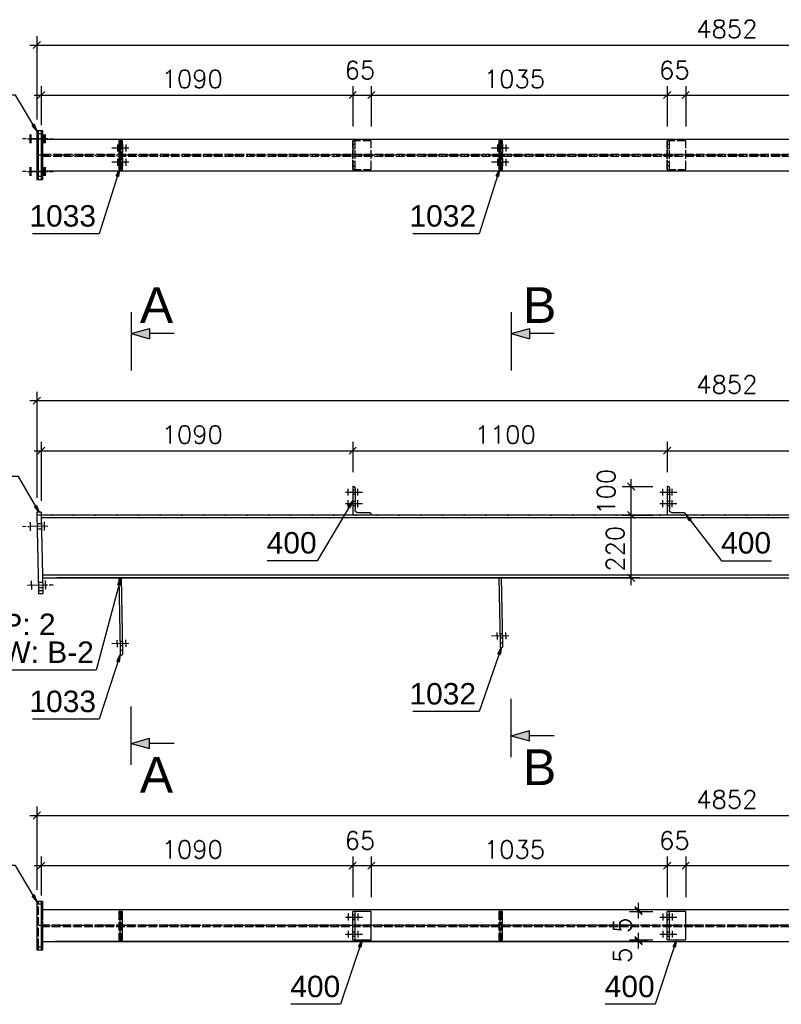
# Model space of a CAD drawing. Header units: millimetres. Extents: x 1814 to 94182, y 11562 to 49454.
# Tile 249 of 256: x 17635 to 17901, y 20858 to 21203. Entities that reach past the tile are written whole.
import ezdxf

# ---------------------------------------------------------------- set-up
doc = ezdxf.new("R2010")
doc.units = ezdxf.units.MM
doc.linetypes.add('ACAD_ISO02W100', pattern=[15, 12, -3])
doc.linetypes.add('ACAD_ISO04W100', pattern=[30, 24, -3, 0, -3])
doc.layers.add('AS_DIM_ON', color=7, linetype='Continuous')
doc.styles.add('ARIAL', font='arial.ttf')
doc.styles.add('CutSymbolDown', font='arial.ttf', dxfattribs={"height": 5})
doc.styles.add('CutSymbolUp', font='arial.ttf', dxfattribs={"height": 5})
doc.styles.add('ROMANS', font='romans')

# ---------------------------------------------------------------- blocks, each defined once
blk = doc.blocks.new('sectionup')
blk.add_hatch(color=256).paths.add_polyline_path([(-2.55, 0.73), (-2.55, -0.73), (0, 0)])
at = {"color": 7, "linetype": 'Continuous'}
for p, q in [((0, 3), (0, -5.15)), ((-6, 0), (-2.55, 0))]:
    blk.add_line(p, q, dxfattribs=at)
for p, q in [((0, 0), (-2.55, 0.73)), ((-2.55, 0.73), (-2.55, -0.73)), ((0, 0), (-2.55, -0.73))]:
    blk.add_line(p, q)
blk = doc.blocks.new('sectiondown')
blk.add_hatch(color=256).paths.add_polyline_path([(0, 0), (-2.55, 0.73), (-2.55, -0.73)])
at = {"color": 7, "linetype": 'Continuous'}
for p, q in [((0, -3), (0, 5.15)), ((-6, 0), (-2.55, 0))]:
    blk.add_line(p, q, dxfattribs=at)
for p, q in [((0, 0), (-2.55, 0.73)), ((-2.55, -0.73), (-2.55, 0.73)), ((0, 0), (-2.55, -0.73))]:
    blk.add_line(p, q)

msp = doc.modelspace()

# ---------------------------------------------------------------- linework, layer by layer
at = {"color": 0, "linetype": 'ByBlock', "lineweight": -2}
for p, q in [((17640.052, 21165.975, 13459.301), (17639.338, 21165.547, 13459.301)), ((17640.98, 21163.617, 13459.301), (17639.338, 21165.547, 13459.301)), ((17640.052, 21165.975, 13459.301), (17640.98, 21163.617, 13459.301)), ((17668.736, 21147.895, 13480.777), (17669.884, 21150.155, 13480.777)), ((17668.736, 21147.895, 13480.777), (17669.531, 21147.645, 13480.777)), ((17669.884, 21150.155, 13480.777), (17669.531, 21147.645, 13480.777)), ((17801.736, 21147.895, 13479.447), (17802.884, 21150.155, 13479.447)), ((17801.736, 21147.895, 13479.447), (17802.531, 21147.645, 13479.447)), ((17802.884, 21150.155, 13479.447), (17802.531, 21147.645, 13479.447)), ((17749.868, 21032.275, -32427.723), (17751.506, 21034.209, -32427.723)), ((17751.506, 21034.209, -32427.723), (17750.584, 21031.848, -32427.723)), ((17640.826, 21032.582, -32424.223), (17640.104, 21032.165, -32424.223)), ((17641.714, 21030.208, -32424.223), (17640.104, 21032.165, -32424.223)), ((17640.826, 21032.582, -32424.223), (17641.714, 21030.208, -32424.223)), ((17749.868, 21032.275, -32427.723), (17750.584, 21031.848, -32427.723)), ((17869.233, 21027.129, -32427.723), (17868.028, 21029.359, -32427.723)), ((17868.028, 21029.359, -32427.723), (17869.891, 21027.64, -32427.723)), ((17869.233, 21027.129, -32427.723), (17869.891, 21027.64, -32427.723)), ((17669.329, 21004.902, -32427.223), (17670.378, 21007.209, -32427.223)), ((17670.378, 21007.209, -32427.223), (17670.134, 21004.686, -32427.223)), ((17669.329, 21004.902, -32427.223), (17670.134, 21004.686, -32427.223)), ((17802.335, 20980.682, -32427.723), (17803.542, 20982.91, -32427.723)), ((17803.542, 20982.91, -32427.723), (17803.123, 20980.41, -32427.723)), ((17668.995, 20978.053, -32427.723), (17670.168, 20980.3, -32427.723)), ((17670.168, 20980.3, -32427.723), (17669.787, 20977.794, -32427.723)), ((17802.335, 20980.682, -32427.723), (17803.123, 20980.41, -32427.723)), ((17668.995, 20978.053, -32427.723), (17669.787, 20977.794, -32427.723)), ((17640.052, 20896.322, -13459.271), (17639.338, 20895.894, -13459.271)), ((17640.98, 20893.964, -13459.271), (17639.338, 20895.894, -13459.271)), ((17640.052, 20896.322, -13459.271), (17640.98, 20893.964, -13459.271)), ((17753.572, 20878.261, -13445.236), (17754.756, 20880.502, -13445.236)), ((17754.756, 20880.502, -13445.236), (17754.363, 20877.998, -13445.236)), ((17863.594, 20878.261, -13445.236), (17864.778, 20880.502, -13445.236)), ((17864.778, 20880.502, -13445.236), (17864.385, 20877.998, -13445.236)), ((17753.572, 20878.261, -13445.236), (17754.363, 20877.998, -13445.236)), ((17863.594, 20878.261, -13445.236), (17864.385, 20877.998, -13445.236))]:
    msp.add_line(p, q, dxfattribs=at)
at = {"color": 10, "linetype": 'ACAD_ISO04W100', "ltscale": 0.25}
for p, q in [((17638.611, 21159.405), (17638.611, 21162.405)), ((17639.022, 21159.405), (17639.022, 21162.405)), ((17641.063, 21159.105), (17641.063, 21162.705)), ((17641.474, 21159.105), (17641.474, 21162.705)), ((17642.563, 21159.105), (17642.563, 21162.705)), ((17642.974, 21159.105), (17642.974, 21162.705)), ((17643.515, 21159.405), (17643.515, 21162.405)), ((17643.926, 21159.405), (17643.926, 21162.405)), ((17644.815, 21160.905), (17635.912, 21160.905)), ((17637.722, 21160.905), (17646.626, 21160.905)), ((17638.581, 21160.905), (17638.641, 21160.905)), ((17638.992, 21160.905), (17639.052, 21160.905)), ((17641.027, 21160.905), (17641.099, 21160.905)), ((17642.563, 21160.905), (17641.063, 21160.905)), ((17641.51, 21160.905), (17641.438, 21160.905)), ((17641.474, 21160.905), (17642.974, 21160.905)), ((17642.527, 21160.905), (17642.599, 21160.905)), ((17643.01, 21160.905), (17642.938, 21160.905)), ((17643.485, 21160.905), (17643.545, 21160.905)), ((17643.896, 21160.905), (17643.956, 21160.905)), ((17669.136, 21158.855), (17669.136, 21156.455)), ((17670.089, 21159.055), (17670.089, 21156.255)), ((17670.889, 21159.055), (17670.889, 21156.255)), ((17672.141, 21158.855), (17672.141, 21156.455)), ((17751.506, 21160.155), (17751.506, 21150.155)), ((17802.11, 21158.855), (17802.11, 21156.455)), ((17803.062, 21159.055), (17803.062, 21156.255)), ((17803.862, 21159.055), (17803.862, 21156.255)), ((17805.114, 21158.855), (17805.114, 21156.455)), ((17861.528, 21160.155), (17861.528, 21150.155)), ((18124.08, 21155.155), (17641.784, 21155.155)), ((17673.141, 21157.655), (17666.737, 21157.655)), ((17669.16, 21157.655), (17669.112, 21157.655)), ((17670.117, 21157.655), (17670.061, 21157.655)), ((17670.889, 21157.655), (17670.089, 21157.655)), ((17670.917, 21157.655), (17670.861, 21157.655)), ((17672.165, 21157.655), (17672.117, 21157.655)), ((17806.114, 21157.655), (17799.71, 21157.655)), ((17802.134, 21157.655), (17802.086, 21157.655)), ((17803.09, 21157.655), (17803.034, 21157.655)), ((17803.862, 21157.655), (17803.062, 21157.655)), ((17803.89, 21157.655), (17803.834, 21157.655)), ((17805.138, 21157.655), (17805.09, 21157.655)), ((17638.611, 21147.905), (17638.611, 21150.905)), ((17639.022, 21147.905), (17639.022, 21150.905)), ((17641.063, 21147.605), (17641.063, 21151.205)), ((17641.474, 21147.605), (17641.474, 21151.205)), ((17642.563, 21147.605), (17642.563, 21151.205)), ((17642.974, 21147.605), (17642.974, 21151.205)), ((17643.515, 21147.905), (17643.515, 21150.905)), ((17643.926, 21147.905), (17643.926, 21150.905)), ((17673.141, 21152.655), (17666.737, 21152.655)), ((17669.16, 21152.655), (17669.112, 21152.655)), ((17669.136, 21153.855), (17669.136, 21151.455)), ((17670.117, 21152.655), (17670.061, 21152.655)), ((17670.089, 21154.055), (17670.089, 21151.255)), ((17670.889, 21152.655), (17670.089, 21152.655)), ((17670.917, 21152.655), (17670.861, 21152.655)), ((17670.889, 21154.055), (17670.889, 21151.255)), ((17672.165, 21152.655), (17672.117, 21152.655)), ((17672.141, 21153.855), (17672.141, 21151.455)), ((17806.114, 21152.655), (17799.71, 21152.655)), ((17802.134, 21152.655), (17802.086, 21152.655)), ((17802.11, 21153.855), (17802.11, 21151.455)), ((17803.09, 21152.655), (17803.034, 21152.655)), ((17803.062, 21154.055), (17803.062, 21151.255)), ((17803.862, 21152.655), (17803.062, 21152.655)), ((17803.89, 21152.655), (17803.834, 21152.655)), ((17803.862, 21154.055), (17803.862, 21151.255)), ((17805.138, 21152.655), (17805.09, 21152.655)), ((17805.114, 21153.855), (17805.114, 21151.455)), ((17644.815, 21149.405), (17635.912, 21149.405)), ((17637.722, 21149.405), (17646.626, 21149.405)), ((17638.581, 21149.405), (17638.641, 21149.405)), ((17638.992, 21149.405), (17639.052, 21149.405)), ((17641.027, 21149.405), (17641.099, 21149.405)), ((17642.563, 21149.405), (17641.063, 21149.405)), ((17641.51, 21149.405), (17641.438, 21149.405)), ((17641.474, 21149.405), (17642.974, 21149.405)), ((17642.527, 21149.405), (17642.599, 21149.405)), ((17643.01, 21149.405), (17642.938, 21149.405)), ((17643.485, 21149.405), (17643.545, 21149.405)), ((17643.896, 21149.405), (17643.956, 21149.405)), ((17748.953, 21037.209), (17755.358, 21037.209)), ((17748.953, 21037.209), (17755.358, 21037.209)), ((17749.953, 21036.009), (17749.953, 21038.409)), ((17749.953, 21036.009), (17749.953, 21038.409)), ((17749.953, 21037.209), (17749.953, 21037.209)), ((17749.953, 21037.209), (17749.953, 21037.209)), ((17753.258, 21036.009), (17753.258, 21038.409)), ((17753.258, 21036.009), (17753.258, 21038.409)), ((17753.258, 21037.209), (17753.258, 21037.209)), ((17753.258, 21037.209), (17753.258, 21037.209)), ((17858.975, 21037.209), (17865.38, 21037.209)), ((17858.975, 21037.209), (17865.38, 21037.209)), ((17859.975, 21036.009), (17859.975, 21038.409)), ((17859.975, 21036.009), (17859.975, 21038.409)), ((17859.975, 21037.209), (17859.975, 21037.209)), ((17859.975, 21037.209), (17859.975, 21037.209)), ((17863.28, 21036.009), (17863.28, 21038.409)), ((17863.28, 21036.009), (17863.28, 21038.409)), ((17863.28, 21037.209), (17863.28, 21037.209)), ((17863.28, 21037.209), (17863.28, 21037.209)), ((17749.953, 21032.009), (17749.953, 21034.409)), ((17749.953, 21032.009), (17749.953, 21034.409)), ((17753.258, 21032.009), (17753.258, 21034.409)), ((17753.258, 21032.009), (17753.258, 21034.409)), ((17859.975, 21032.009), (17859.975, 21034.409)), ((17859.975, 21032.009), (17859.975, 21034.409)), ((17863.28, 21032.009), (17863.28, 21034.409)), ((17863.28, 21032.009), (17863.28, 21034.409)), ((17748.953, 21033.209), (17755.358, 21033.209)), ((17748.953, 21033.209), (17755.358, 21033.209)), ((17749.953, 21033.209), (17749.953, 21033.209)), ((17749.953, 21033.209), (17749.953, 21033.209)), ((17753.258, 21033.209), (17753.258, 21033.209)), ((17753.258, 21033.209), (17753.258, 21033.209)), ((17858.975, 21033.209), (17865.38, 21033.209)), ((17858.975, 21033.209), (17865.38, 21033.209)), ((17859.975, 21033.209), (17859.975, 21033.209)), ((17859.975, 21033.209), (17859.975, 21033.209)), ((17863.28, 21033.209), (17863.28, 21033.209)), ((17863.28, 21033.209), (17863.28, 21033.209)), ((18124.08, 21029.209), (17641.784, 21029.209)), ((17751.506, 21029.209), (17751.506, 21029.209)), ((17861.528, 21029.209), (17861.528, 21029.209)), ((17644.815, 21025.31), (17635.912, 21025.132)), ((17638.581, 21026.685), (17638.641, 21023.686)), ((17638.611, 21025.186), (17638.611, 21025.186)), ((17643.485, 21026.783), (17643.545, 21023.784)), ((17643.515, 21025.284), (17643.515, 21025.284)), ((17638.992, 21006.144), (17639.052, 21003.145)), ((17643.896, 21006.242), (17643.956, 21003.243)), ((17637.722, 21004.618), (17646.626, 21004.796)), ((17639.022, 21004.644), (17639.022, 21004.644)), ((17643.926, 21004.742), (17643.926, 21004.742)), ((17672.165, 20983.083), (17672.117, 20985.483)), ((17806.114, 20986.962), (17799.71, 20986.834)), ((17802.134, 20985.682), (17802.086, 20988.082)), ((17802.11, 20986.882), (17802.11, 20986.882)), ((17805.138, 20985.743), (17805.09, 20988.142)), ((17805.114, 20986.942), (17805.114, 20986.942)), ((17673.141, 20984.303), (17666.737, 20984.175)), ((17669.16, 20983.023), (17669.112, 20985.422)), ((17669.136, 20984.223), (17669.136, 20984.223)), ((17672.141, 20984.283), (17672.141, 20984.283)), ((17749.953, 20889.702), (17749.953, 20887.302)), ((17749.953, 20889.702), (17749.953, 20887.302)), ((17751.506, 20880.502), (17751.506, 20890.502)), ((17753.258, 20889.702), (17753.258, 20887.302)), ((17753.258, 20889.702), (17753.258, 20887.302)), ((17859.975, 20889.702), (17859.975, 20887.302)), ((17859.975, 20889.702), (17859.975, 20887.302)), ((17861.528, 20880.502), (17861.528, 20890.502)), ((17863.28, 20889.702), (17863.28, 20887.302)), ((17863.28, 20889.702), (17863.28, 20887.302)), ((17748.953, 20888.502), (17755.358, 20888.502)), ((17748.953, 20888.502), (17755.358, 20888.502)), ((17749.953, 20888.502), (17749.953, 20888.502)), ((17749.953, 20888.502), (17749.953, 20888.502)), ((17753.258, 20888.502), (17753.258, 20888.502)), ((17753.258, 20888.502), (17753.258, 20888.502)), ((17858.975, 20888.502), (17865.38, 20888.502)), ((17858.975, 20888.502), (17865.38, 20888.502)), ((17859.975, 20888.502), (17859.975, 20888.502)), ((17859.975, 20888.502), (17859.975, 20888.502)), ((17863.28, 20888.502), (17863.28, 20888.502)), ((17863.28, 20888.502), (17863.28, 20888.502)), ((18124.08, 20885.502), (17641.784, 20885.502)), ((17748.953, 20882.502), (17755.358, 20882.502)), ((17748.953, 20882.502), (17755.358, 20882.502)), ((17749.953, 20883.702), (17749.953, 20881.302)), ((17749.953, 20883.702), (17749.953, 20881.302)), ((17749.953, 20882.502), (17749.953, 20882.502)), ((17749.953, 20882.502), (17749.953, 20882.502)), ((17753.258, 20883.702), (17753.258, 20881.302)), ((17753.258, 20883.702), (17753.258, 20881.302)), ((17753.258, 20882.502), (17753.258, 20882.502)), ((17753.258, 20882.502), (17753.258, 20882.502)), ((17858.975, 20882.502), (17865.38, 20882.502)), ((17858.975, 20882.502), (17865.38, 20882.502)), ((17859.975, 20883.702), (17859.975, 20881.302)), ((17859.975, 20883.702), (17859.975, 20881.302)), ((17859.975, 20882.502), (17859.975, 20882.502)), ((17859.975, 20882.502), (17859.975, 20882.502)), ((17863.28, 20883.702), (17863.28, 20881.302)), ((17863.28, 20883.702), (17863.28, 20881.302)), ((17863.28, 20882.502), (17863.28, 20882.502)), ((17863.28, 20882.502), (17863.28, 20882.502))]:
    msp.add_line(p, q, dxfattribs=at)
at = {"color": 84, "linetype": 'ACAD_ISO02W100', "ltscale": 0.25}
for p, q in [((17641.534, 21162.655), (17640.964, 21162.655)), ((17642.464, 21162.655), (17642.464, 21147.655)), ((17642.503, 21160.655), (17642.484, 21160.655)), ((17642.484, 21160.655), (17642.484, 21149.655)), ((17642.906, 21160.655), (17642.503, 21160.655)), ((17642.503, 21160.655), (17642.503, 21155.45)), ((17642.924, 21160.655), (17642.906, 21160.655)), ((17642.906, 21160.655), (17642.906, 21155.45)), ((17643.034, 21160.655), (17642.924, 21160.655)), ((17642.924, 21160.655), (17642.924, 21149.655)), ((17670.43, 21160.155), (17670.43, 21150.155)), ((17758.006, 21160.155), (17751.506, 21160.155)), ((17751.506, 21150.155), (17751.506, 21160.155)), ((17752.306, 21158.855), (17751.506, 21158.855)), ((17752.306, 21150.155), (17752.306, 21160.155)), ((17758.006, 21150.155), (17758.006, 21160.155)), ((17803.456, 21160.155), (17803.456, 21150.155)), ((17868.028, 21160.155), (17861.528, 21160.155)), ((17861.528, 21150.155), (17861.528, 21160.155)), ((17862.328, 21158.855), (17861.528, 21158.855)), ((17862.328, 21150.155), (17862.328, 21160.155)), ((17868.028, 21150.155), (17868.028, 21160.155)), ((17642.503, 21155.45), (17642.906, 21155.45)), ((17642.503, 21154.86), (17642.906, 21154.86)), ((17642.503, 21154.86), (17642.503, 21149.655)), ((17642.906, 21155.45), (18124.502, 21155.45)), ((17642.906, 21154.86), (18124.502, 21154.86)), ((17642.906, 21154.86), (17642.906, 21149.655)), ((17751.506, 21157.455), (17752.306, 21157.455)), ((17861.528, 21157.455), (17862.328, 21157.455)), ((17752.306, 21152.855), (17751.506, 21152.855)), ((17751.506, 21151.455), (17752.306, 21151.455)), ((17862.328, 21152.855), (17861.528, 21152.855)), ((17861.528, 21151.455), (17862.328, 21151.455)), ((17641.534, 21147.655), (17640.964, 21147.655)), ((17642.484, 21149.655), (17642.503, 21149.655)), ((17642.503, 21149.655), (17642.906, 21149.655)), ((17642.906, 21149.655), (17642.924, 21149.655)), ((17642.924, 21149.655), (17643.034, 21149.655)), ((17751.506, 21150.155), (17758.006, 21150.155)), ((17861.528, 21150.155), (17868.028, 21150.155)), ((17752.306, 21037.909), (17751.506, 21037.909)), ((17862.328, 21037.909), (17861.528, 21037.909)), ((17751.506, 21036.509), (17752.306, 21036.509)), ((17752.306, 21033.909), (17751.506, 21033.909)), ((17861.528, 21036.509), (17862.328, 21036.509)), ((17862.328, 21033.909), (17861.528, 21033.909)), ((17751.506, 21032.509), (17752.306, 21032.509)), ((17861.528, 21032.509), (17862.328, 21032.509)), ((17642.545, 21026.164), (17641.045, 21026.134)), ((17641.081, 21024.335), (17642.581, 21024.365)), ((17642.956, 21005.623), (17641.456, 21005.593)), ((17641.492, 21003.793), (17642.992, 21003.823)), ((17803.848, 20987.617), (17803.048, 20987.601)), ((17803.076, 20986.201), (17803.876, 20986.217)), ((17670.875, 20984.958), (17670.075, 20984.942)), ((17670.103, 20983.542), (17670.903, 20983.558)), ((17641.534, 20878.002), (17641.534, 20893.002)), ((17643.034, 20893.002), (17642.464, 20893.002)), ((17642.503, 20891.002), (17642.503, 20885.797)), ((17642.906, 20891.002), (17642.906, 20885.797)), ((17642.924, 20891.002), (17642.924, 20880.002)), ((17643.034, 20880.002), (17643.034, 20891.002)), ((17670.43, 20890.502), (17669.63, 20890.502)), ((17669.63, 20890.502), (17669.63, 20880.502)), ((17670.169, 20889.002), (17670.969, 20889.002)), ((17670.169, 20882.002), (17670.169, 20889.002)), ((17670.939, 20890.502), (17670.43, 20890.502)), ((17670.43, 20890.502), (17670.43, 20880.502)), ((17670.969, 20882.002), (17670.969, 20889.002)), ((17752.306, 20889.202), (17751.506, 20889.202)), ((17803.456, 20890.502), (17802.656, 20890.502)), ((17802.656, 20890.502), (17802.656, 20880.502)), ((17803.142, 20889.002), (17803.942, 20889.002)), ((17803.142, 20882.002), (17803.142, 20889.002)), ((17803.912, 20890.502), (17803.456, 20890.502)), ((17803.456, 20890.502), (17803.456, 20880.502)), ((17803.942, 20882.002), (17803.942, 20889.002)), ((17862.328, 20889.202), (17861.528, 20889.202)), ((17642.503, 20885.797), (18124.099, 20885.797)), ((17751.506, 20887.802), (17752.306, 20887.802)), ((17861.528, 20887.802), (17862.328, 20887.802)), ((17642.503, 20885.207), (18124.099, 20885.207)), ((17642.503, 20885.207), (17642.503, 20880.002)), ((17642.906, 20885.207), (17642.906, 20880.002)), ((17752.306, 20883.202), (17751.506, 20883.202)), ((17862.328, 20883.202), (17861.528, 20883.202)), ((17669.63, 20880.502), (17670.43, 20880.502)), ((17670.169, 20882.002), (17670.969, 20882.002)), ((17670.43, 20880.502), (17670.939, 20880.502)), ((17751.506, 20881.802), (17752.306, 20881.802)), ((17802.656, 20880.502), (17803.456, 20880.502)), ((17803.142, 20882.002), (17803.942, 20882.002)), ((17803.456, 20880.502), (17803.912, 20880.502)), ((17861.528, 20881.802), (17862.328, 20881.802)), ((17643.034, 20878.002), (17642.464, 20878.002))]:
    msp.add_line(p, q, dxfattribs=at)
at = {"color": 145, "linetype": 'Continuous', "ltscale": 0.25}
for p, q in [((17640.964, 21162.655), (17640.964, 21147.655)), ((17641.514, 21163.655), (17640.984, 21163.655)), ((17643.014, 21163.655), (17641.514, 21163.655)), ((17643.034, 21162.655), (17641.534, 21162.655)), ((17641.534, 21147.655), (17641.534, 21162.655)), ((17643.034, 21147.655), (17643.034, 21162.655)), ((18099.537, 21160.655), (17643.034, 21160.655)), ((17670.139, 21160.155), (17669.63, 21160.155)), ((17669.63, 21160.155), (17669.63, 21150.155)), ((17670.939, 21160.155), (17670.139, 21160.155)), ((17670.969, 21158.655), (17670.169, 21158.655)), ((17670.169, 21151.655), (17670.169, 21158.655)), ((17670.969, 21151.655), (17670.969, 21158.655)), ((17803.112, 21160.155), (17802.656, 21160.155)), ((17802.656, 21160.155), (17802.656, 21150.155)), ((17803.912, 21160.155), (17803.112, 21160.155)), ((17803.942, 21158.655), (17803.142, 21158.655)), ((17803.142, 21151.655), (17803.142, 21158.655)), ((17803.942, 21151.655), (17803.942, 21158.655)), ((17670.969, 21151.655), (17670.169, 21151.655)), ((17803.942, 21151.655), (17803.142, 21151.655)), ((17643.034, 21147.655), (17641.534, 21147.655)), ((17643.034, 21149.655), (18099.537, 21149.655)), ((17669.63, 21150.155), (17670.139, 21150.155)), ((17670.139, 21150.155), (17670.939, 21150.155)), ((17802.656, 21150.155), (17803.112, 21150.155)), ((17803.112, 21150.155), (17803.912, 21150.155)), ((17640.984, 21146.655), (17641.514, 21146.655)), ((17641.514, 21146.655), (17643.014, 21146.655)), ((17751.806, 21039.209), (17751.506, 21039.209)), ((17751.506, 21039.209), (17751.506, 21029.209)), ((17752.306, 21038.709), (17752.306, 21031.009)), ((17861.828, 21039.209), (17861.528, 21039.209)), ((17861.528, 21039.209), (17861.528, 21029.209)), ((17862.328, 21038.709), (17862.328, 21031.009)), ((17642.464, 21030.223), (17640.964, 21030.193)), ((17640.964, 21030.193), (17640.97, 21029.9)), ((17640.97, 21029.9), (17640.984, 21029.193)), ((17642.484, 21029.223), (17640.984, 21029.193)), ((17640.984, 21029.193), (17641.514, 21002.694)), ((17642.464, 21030.223), (17642.47, 21029.93)), ((17642.47, 21029.93), (17642.484, 21029.223)), ((17642.484, 21029.223), (17643.014, 21002.724)), ((18124.08, 21029.209), (17642.484, 21029.209)), ((17642.503, 21028.289), (18124.099, 21028.289)), ((17757.506, 21030.009), (17753.306, 21030.009)), ((17758.006, 21029.209), (17758.006, 21029.509)), ((17867.528, 21030.009), (17863.328, 21030.009)), ((17868.028, 21029.209), (17868.028, 21029.509)), ((18124.502, 21008.129), (17642.906, 21008.129)), ((17642.924, 21007.209), (18124.52, 21007.209)), ((17670.43, 21007.209), (17669.63, 21007.193)), ((17669.63, 21007.193), (17670.139, 20981.742)), ((17670.43, 21007.209), (17670.939, 20981.758)), ((17803.456, 21007.209), (17802.656, 21007.193)), ((17802.656, 21007.193), (17803.112, 20984.402)), ((17803.456, 21007.209), (17803.912, 20984.418)), ((17643.014, 21002.724), (17641.514, 21002.694)), ((17643.014, 21002.724), (17643.028, 21002.017)), ((17641.514, 21002.694), (17641.528, 21001.987)), ((17641.528, 21001.987), (17641.534, 21001.694)), ((17641.534, 21001.694), (17643.034, 21001.724)), ((17643.028, 21002.017), (17643.034, 21001.724)), ((17803.912, 20984.418), (17803.112, 20984.402)), ((17803.112, 20984.402), (17803.124, 20983.828)), ((17803.124, 20983.828), (17803.133, 20983.341)), ((17803.133, 20983.341), (17803.14, 20983.016)), ((17803.14, 20983.016), (17803.142, 20982.902)), ((17803.142, 20982.902), (17803.942, 20982.918)), ((17803.912, 20984.418), (17803.924, 20983.844)), ((17803.924, 20983.844), (17803.933, 20983.357)), ((17803.933, 20983.357), (17803.94, 20983.032)), ((17803.94, 20983.032), (17803.942, 20982.918)), ((17670.939, 20981.758), (17670.139, 20981.742)), ((17670.139, 20981.742), (17670.15, 20981.168)), ((17670.15, 20981.168), (17670.16, 20980.682)), ((17670.16, 20980.682), (17670.166, 20980.357)), ((17670.166, 20980.357), (17670.169, 20980.243)), ((17670.169, 20980.243), (17670.969, 20980.259)), ((17670.939, 20981.758), (17670.95, 20981.184)), ((17670.95, 20981.184), (17670.96, 20980.698)), ((17670.96, 20980.698), (17670.966, 20980.373)), ((17670.966, 20980.373), (17670.969, 20980.259)), ((17642.464, 20893.002), (17640.964, 20893.002)), ((17640.964, 20893.002), (17640.964, 20878.002)), ((17642.484, 20894.002), (17640.984, 20894.002)), ((17642.464, 20893.002), (17642.464, 20878.002)), ((17643.014, 20894.002), (17642.484, 20894.002)), ((17643.034, 20891.002), (17643.034, 20893.002)), ((18124.044, 20891.002), (17642.484, 20891.002)), ((17642.484, 20891.002), (17642.484, 20880.002)), ((17758.006, 20890.502), (17751.506, 20890.502)), ((17751.506, 20880.502), (17751.506, 20890.502)), ((17752.306, 20880.502), (17752.306, 20890.502)), ((17758.006, 20880.502), (17758.006, 20890.502)), ((17868.028, 20890.502), (17861.528, 20890.502)), ((17861.528, 20880.502), (17861.528, 20890.502)), ((17862.328, 20880.502), (17862.328, 20890.502)), ((17868.028, 20880.502), (17868.028, 20890.502)), ((17642.484, 20880.002), (18124.044, 20880.002)), ((17643.034, 20878.002), (17643.034, 20880.002)), ((17751.506, 20880.502), (17758.006, 20880.502)), ((17861.528, 20880.502), (17868.028, 20880.502)), ((17642.464, 20878.002), (17640.964, 20878.002)), ((17640.984, 20877.002), (17642.484, 20877.002)), ((17642.484, 20877.002), (17643.014, 20877.002))]:
    msp.add_line(p, q, dxfattribs=at)
at = {"color": 7}
for points in [[(17640.98, 21163.617), (17633.464, 21176.155), (17610.156, 21176.155)], [(17669.884, 21150.155), (17662.799, 21127.655), (17639.491, 21127.655)], [(17802.884, 21150.155), (17795.799, 21127.655), (17772.491, 21127.655)], [(17641.714, 21030.208), (17634.499, 21042.723), (17611.191, 21042.723)], [(17751.506, 21034.209), (17739.006, 21013.236), (17721.525, 21013.236)], [(17868.028, 21029.359), (17880.553, 21013.236), (17898.034, 21013.236)], [(17670.378, 21007.209), (17661.737, 20974.959), (17622.733, 20974.959)], [(17803.542, 20982.91), (17795.799, 20960.402), (17772.491, 20960.402)], [(17670.168, 20980.3), (17662.799, 20957.743), (17639.491, 20957.743)], [(17640.98, 20893.964), (17633.464, 20906.502), (17610.156, 20906.502)], [(17754.756, 20880.502), (17747.268, 20857.977), (17729.787, 20857.977)], [(17864.778, 20880.502), (17857.29, 20857.977), (17839.809, 20857.977)]]:
    msp.add_lwpolyline(points, dxfattribs=at)
at = {"color": 145, "linetype": 'Continuous', "ltscale": 0.25, "extrusion": (-0.9998, 3.76725e-14, 0.019996)}
msp.add_arc((-21162.655, 352.749, -17637.457), 1, 180, 270, dxfattribs=at)
at = {"color": 145, "linetype": 'Continuous', "ltscale": 0.25, "extrusion": (-0.9998, 9.09495e-14, 0.019996)}
msp.add_arc((-21162.655, 352.76, -17637.987), 1, 90, 180, dxfattribs=at)
at = {"color": 84, "linetype": 'ACAD_ISO02W100', "ltscale": 0.25, "extrusion": (-0.9998, 1.88363e-14, 0.019996)}
msp.add_arc((-21162.655, 352.779, -17638.956), 1, 180, 270, dxfattribs=at)
at = {"color": 145, "linetype": 'Continuous', "ltscale": 0.25, "extrusion": (-0.9998, 4.54747e-14, 0.019996)}
msp.add_arc((-21162.655, 352.79, -17639.486), 1, 90, 180, dxfattribs=at)
at = {"color": 145, "linetype": 'Continuous', "ltscale": 0.25, "extrusion": (-0.9998, -1.51582e-13, 0.019996)}
msp.add_arc((-21158.655, 353.332, -17666.606), 1.5, 90, 180, dxfattribs=at)
at = {"color": 145, "linetype": 'Continuous', "ltscale": 0.25, "extrusion": (-0.9998, -1.21266e-13, 0.019996)}
msp.add_arc((-21158.655, 353.348, -17667.405), 1.5, 90, 180, dxfattribs=at)
at = {"color": 145, "linetype": 'Continuous', "ltscale": 0.25, "extrusion": (-0.9998, 0, 0.019996)}
for centre, start, end in [((-21158.655, 355.991, -17799.553), 90, 180), ((-21151.655, 355.991, -17799.553), 0, 90)]:
    msp.add_arc(centre, 1.5, start, end, dxfattribs=at)
at = {"color": 145, "linetype": 'Continuous', "ltscale": 0.25, "extrusion": (-0.9998, -1.51582e-14, 0.019996)}
msp.add_arc((-21158.655, 356.007, -17800.352), 1.5, 90, 180, dxfattribs=at)
at = {"color": 145, "linetype": 'Continuous', "ltscale": 0.25, "extrusion": (-0.9998, 1.51582e-13, 0.019996)}
msp.add_arc((-21151.655, 353.332, -17666.606), 1.5, 0, 90, dxfattribs=at)
at = {"color": 145, "linetype": 'Continuous', "ltscale": 0.25, "extrusion": (-0.9998, 1.21266e-13, 0.019996)}
msp.add_arc((-21151.655, 353.348, -17667.405), 1.5, 0, 90, dxfattribs=at)
at = {"color": 145, "linetype": 'Continuous', "ltscale": 0.25, "extrusion": (-0.9998, 1.51582e-14, 0.019996)}
msp.add_arc((-21151.655, 356.007, -17800.352), 1.5, 0, 90, dxfattribs=at)
at = {"color": 145, "linetype": 'Continuous', "ltscale": 0.25, "extrusion": (-0.9998, -3.76725e-14, 0.019996)}
msp.add_arc((-21147.655, 352.749, -17637.457), 1, 270, 360, dxfattribs=at)
at = {"color": 145, "linetype": 'Continuous', "ltscale": 0.25, "extrusion": (-0.9998, -9.09495e-14, 0.019996)}
msp.add_arc((-21147.655, 352.76, -17637.987), 1, 360, 90, dxfattribs=at)
at = {"color": 84, "linetype": 'ACAD_ISO02W100', "ltscale": 0.25, "extrusion": (-0.9998, -4.54747e-14, 0.019996)}
msp.add_arc((-21147.655, 352.779, -17638.956), 1, 270, 360, dxfattribs=at)
at = {"color": 145, "linetype": 'Continuous', "ltscale": 0.25, "extrusion": (-0.9998, -4.54747e-14, 0.019996)}
msp.add_arc((-21147.655, 352.79, -17639.486), 1, 360, 90, dxfattribs=at)
at = {"color": 145, "linetype": 'Continuous', "ltscale": 0.25}
for centre in [(17751.806, 21038.709), (17861.828, 21038.709, 0), (17757.506, 21029.509), (17867.528, 21029.509)]:
    msp.add_arc(centre, 0.5, 0, 90, dxfattribs=at)
at = {"color": 145, "linetype": 'Continuous', "ltscale": 0.25, "extrusion": (3.63798e-13, 1.5069e-13, -1)}
msp.add_arc((-17753.306, 21031.009, 0), 1, 270, 0, dxfattribs=at)
at = {"color": 145, "linetype": 'Continuous', "ltscale": 0.25, "extrusion": (1.81899e-13, 7.5345e-14, -1)}
msp.add_arc((-17863.328, 21031.009, 0), 1, 270, 0, dxfattribs=at)
at = {"color": 145, "linetype": 'Continuous', "ltscale": 0.25, "extrusion": (0.9998, -3.76725e-14, 0.019996)}
msp.add_arc((20893.002, -352.749, 17637.457), 1, 0, 90, dxfattribs=at)
at = {"color": 84, "linetype": 'ACAD_ISO02W100', "ltscale": 0.25, "extrusion": (0.9998, -3.76725e-14, 0.019996)}
msp.add_arc((20893.002, -352.76, 17637.987), 1, 270, 0, dxfattribs=at)
at = {"color": 145, "linetype": 'Continuous', "ltscale": 0.25, "extrusion": (0.9998, -1.88363e-14, 0.019996)}
msp.add_arc((20893.002, -352.779, 17638.956), 1, 0, 90, dxfattribs=at)
at = {"color": 145, "linetype": 'Continuous', "ltscale": 0.25, "extrusion": (0.9998, -4.54747e-14, 0.019996)}
msp.add_arc((20893.002, -352.79, 17639.486), 1, 270, 0, dxfattribs=at)
at = {"color": 84, "linetype": 'ACAD_ISO02W100', "ltscale": 0.25, "extrusion": (0.9998, 3.01516e-14, 0.019996)}
msp.add_arc((20889.002, -353.332, 17666.606), 1.5, 270, 360, dxfattribs=at)
at = {"color": 84, "linetype": 'ACAD_ISO02W100', "ltscale": 0.25, "extrusion": (0.9998, 1.21266e-13, 0.019996)}
msp.add_arc((20889.002, -353.348, 17667.405), 1.5, 270, 360, dxfattribs=at)
at = {"color": 84, "linetype": 'ACAD_ISO02W100', "ltscale": 0.25, "extrusion": (0.9998, 0, 0.019996)}
for centre, start, end in [((20889.002, -355.991, 17799.553), 270, 0), ((20882.002, -355.991, 17799.553), 180, 270)]:
    msp.add_arc(centre, 1.5, start, end, dxfattribs=at)
at = {"color": 84, "linetype": 'ACAD_ISO02W100', "ltscale": 0.25, "extrusion": (0.9998, 1.51582e-14, 0.019996)}
msp.add_arc((20889.002, -356.007, 17800.352), 1.5, 270, 0, dxfattribs=at)
at = {"color": 84, "linetype": 'ACAD_ISO02W100', "ltscale": 0.25, "extrusion": (0.9998, -1.51582e-13, 0.019996)}
msp.add_arc((20882.002, -353.332, 17666.606), 1.5, 180, 270, dxfattribs=at)
at = {"color": 84, "linetype": 'ACAD_ISO02W100', "ltscale": 0.25, "extrusion": (0.9998, -1.21266e-13, 0.019996)}
msp.add_arc((20882.002, -353.348, 17667.405), 1.5, 180, 270, dxfattribs=at)
at = {"color": 84, "linetype": 'ACAD_ISO02W100', "ltscale": 0.25, "extrusion": (0.9998, -1.51582e-14, 0.019996)}
msp.add_arc((20882.002, -356.007, 17800.352), 1.5, 180, 270, dxfattribs=at)
at = {"color": 145, "linetype": 'Continuous', "ltscale": 0.25, "extrusion": (0.9998, 3.76725e-14, 0.019996)}
msp.add_arc((20878.002, -352.749, 17637.457), 1, 90, 180, dxfattribs=at)
at = {"color": 84, "linetype": 'ACAD_ISO02W100', "ltscale": 0.25, "extrusion": (0.9998, 9.09495e-14, 0.019996)}
msp.add_arc((20878.002, -352.76, 17637.987), 1, 180, 270, dxfattribs=at)
at = {"color": 145, "linetype": 'Continuous', "ltscale": 0.25, "extrusion": (0.9998, 1.88363e-14, 0.019996)}
msp.add_arc((20878.002, -352.779, 17638.956), 1, 90, 180, dxfattribs=at)
at = {"color": 145, "linetype": 'Continuous', "ltscale": 0.25, "extrusion": (0.9998, 4.54747e-14, 0.019996)}
msp.add_arc((20878.002, -352.79, 17639.486), 1, 180, 270, dxfattribs=at)
at = {"layer": 'AS_DIM_ON', "color": 8}
for p, q in [((17640.964, 21196.83), (17640.964, 21167.655)), ((17638.464, 21193.705), (18128.644, 21193.705)), ((17642.484, 21179.305), (17642.484, 21165.655)), ((17751.506, 21179.305), (17751.506, 21165.155)), ((17758.006, 21179.305), (17758.006, 21165.155)), ((17861.528, 21179.305), (17861.528, 21165.155)), ((17868.028, 21179.305), (17868.028, 21165.155)), ((17639.984, 21176.18), (17751.506, 21176.18)), ((17751.506, 21176.18), (17758.006, 21176.18)), ((17758.006, 21176.18), (17861.528, 21176.18)), ((17861.528, 21176.18), (17868.028, 21176.18)), ((17868.028, 21176.18), (17971.55, 21176.18)), ((17640.964, 21072.384), (17640.964, 21035.193)), ((17638.464, 21069.259), (18128.644, 21069.259)), ((17642.484, 21054.859), (17642.484, 21034.209)), ((17751.506, 21054.859), (17751.506, 21044.209)), ((17861.528, 21054.859), (17861.528, 21044.209)), ((17639.984, 21051.734), (17751.506, 21051.734)), ((17751.506, 21051.734), (17861.528, 21051.734)), ((17861.528, 21051.734), (17971.55, 21051.734)), ((17848.95, 21029.209), (17848.95, 21041.709)), ((17845.825, 21039.209), (17856.528, 21039.209)), ((17845.825, 21029.209), (17856.528, 21029.209)), ((17848.95, 21004.709), (17848.95, 21029.209)), ((17852.075, 21007.209), (17647.924, 21007.209)), ((17640.964, 20927.177), (17640.964, 20898.002)), ((17638.464, 20924.052), (18128.644, 20924.052)), ((17639.984, 20906.527), (17751.506, 20906.527)), ((17642.484, 20909.652), (17642.484, 20896.002)), ((17751.506, 20909.652), (17751.506, 20895.502)), ((17751.506, 20906.527), (17758.006, 20906.527)), ((17758.006, 20909.652), (17758.006, 20895.502)), ((17758.006, 20906.527), (17861.528, 20906.527)), ((17861.528, 20909.652), (17861.528, 20895.502)), ((17861.528, 20906.527), (17868.028, 20906.527)), ((17868.028, 20909.652), (17868.028, 20895.502)), ((17868.028, 20906.527), (17971.55, 20906.527)), ((17851.503, 20888.002), (17851.503, 20893.502)), ((17854.628, 20891.002), (17647.484, 20891.002)), ((17848.378, 20890.502), (17856.528, 20890.502)), ((17851.503, 20877.502), (17851.503, 20883.002)), ((17854.628, 20880.002), (17647.484, 20880.002)), ((17848.378, 20880.502), (17856.528, 20880.502))]:
    msp.add_line(p, q, dxfattribs=at)
at = {"layer": 'AS_DIM_ON', "color": 8, "linetype": 'ByBlock', "lineweight": -2}
for p, q in [((17642.214, 21194.955), (17639.714, 21192.455)), ((17643.734, 21177.43), (17641.234, 21174.93)), ((17750.256, 21174.93), (17752.756, 21177.43)), ((17752.756, 21177.43), (17750.256, 21174.93)), ((17756.756, 21174.93), (17759.256, 21177.43)), ((17759.256, 21177.43), (17756.756, 21174.93)), ((17860.278, 21174.93), (17862.778, 21177.43)), ((17862.778, 21177.43), (17860.278, 21174.93)), ((17866.778, 21174.93), (17869.278, 21177.43)), ((17869.278, 21177.43), (17866.778, 21174.93)), ((17642.214, 21070.509), (17639.714, 21068.009)), ((17643.734, 21052.984), (17641.234, 21050.484)), ((17750.256, 21050.484), (17752.756, 21052.984)), ((17752.756, 21052.984), (17750.256, 21050.484)), ((17860.278, 21050.484), (17862.778, 21052.984)), ((17862.778, 21052.984), (17860.278, 21050.484)), ((17850.2, 21037.959), (17847.7, 21040.459)), ((17850.2, 21027.959), (17847.7, 21030.459)), ((17847.7, 21030.459), (17850.2, 21027.959)), ((17847.7, 21008.459), (17850.2, 21005.959)), ((17642.214, 20925.302), (17639.714, 20922.802)), ((17643.734, 20907.777), (17641.234, 20905.277)), ((17750.256, 20905.277), (17752.756, 20907.777)), ((17752.756, 20907.777), (17750.256, 20905.277)), ((17756.756, 20905.277), (17759.256, 20907.777)), ((17759.256, 20907.777), (17756.756, 20905.277)), ((17860.278, 20905.277), (17862.778, 20907.777)), ((17862.778, 20907.777), (17860.278, 20905.277)), ((17866.778, 20905.277), (17869.278, 20907.777)), ((17869.278, 20907.777), (17866.778, 20905.277)), ((17852.753, 20889.752), (17850.253, 20892.252)), ((17850.253, 20891.752), (17852.753, 20889.252)), ((17852.753, 20879.252), (17850.253, 20881.752)), ((17850.253, 20881.252), (17852.753, 20878.752))]:
    msp.add_line(p, q, dxfattribs=at)

# ---------------------------------------------------------------- block references
at = {"xscale": -2.5, "yscale": 2.5, "zscale": 2.5}
for name, p in [('sectionup', (17673.969, 21092.723, -32432.723)), ('sectionup', (17806.942, 21092.723, -32432.723)), ('sectiondown', (17806.942, 20951.966, -32432.723)), ('sectiondown', (17673.969, 20949.307, -32432.723))]:
    msp.add_blockref(name, p, dxfattribs=at)

# ---------------------------------------------------------------- texts
at = {"color": 7, "style": 'ARIAL'}
for s, p in [('1033', (17638.35, 21130.155)), ('1032', (17771.35, 21130.155)), ('400', (17721.392, 21015.736)), ('400', (17880.42, 21015.736)), ('EP: 2', (17621.904, 20987.209)), ('EW: B-2', (17621.904, 20977.459)), ('1032', (17771.35, 20962.902)), ('1033', (17638.35, 20960.243)), ('400', (17729.654, 20860.477)), ('400', (17839.676, 20860.477))]:
    msp.add_text(s, height=7.5, dxfattribs=at).set_placement(p)
at = {"color": 96}
for s, style, p in [('A', 'CutSymbolUp', (17677.005, 21096.44)), ('B', 'CutSymbolUp', (17811.108, 21096.44)), ('A', 'CutSymbolDown', (17676.988, 20932.041)), ('B', 'CutSymbolDown', (17811.092, 20934.7))]:
    msp.add_text(s, height=12.5, dxfattribs=dict(at, style=style)).set_placement(p)
at = {"layer": 'AS_DIM_ON', "color": 9, "style": 'ROMANS'}
for s, p in [('4852', (17871.725, 21196.205)), ('65', (17748.667, 21181.805)), ('65', (17858.689, 21181.805)), ('1090', (17684.631, 21178.68)), ('1035', (17797.403, 21178.68)), ('4852', (17871.725, 21071.759)), ('1090', (17684.631, 21054.234)), ('1100', (17794.153, 21054.234)), ('4852', (17871.725, 20926.552)), ('65', (17748.667, 20912.152)), ('65', (17858.689, 20912.152)), ('1090', (17684.631, 20909.027)), ('1035', (17797.403, 20909.027))]:
    msp.add_text(s, height=6.25, dxfattribs=at).set_placement(p)
for s, p in [('100', (17843.325, 21029.285)), ('220', (17846.45, 21009.381)), ('5', (17849.003, 20882.944)), ('5', (17849.003, 20872.444))]:
    msp.add_text(s, height=6.25, rotation=90, dxfattribs=at).set_placement(p)

doc.saveas('drawing.dxf')
